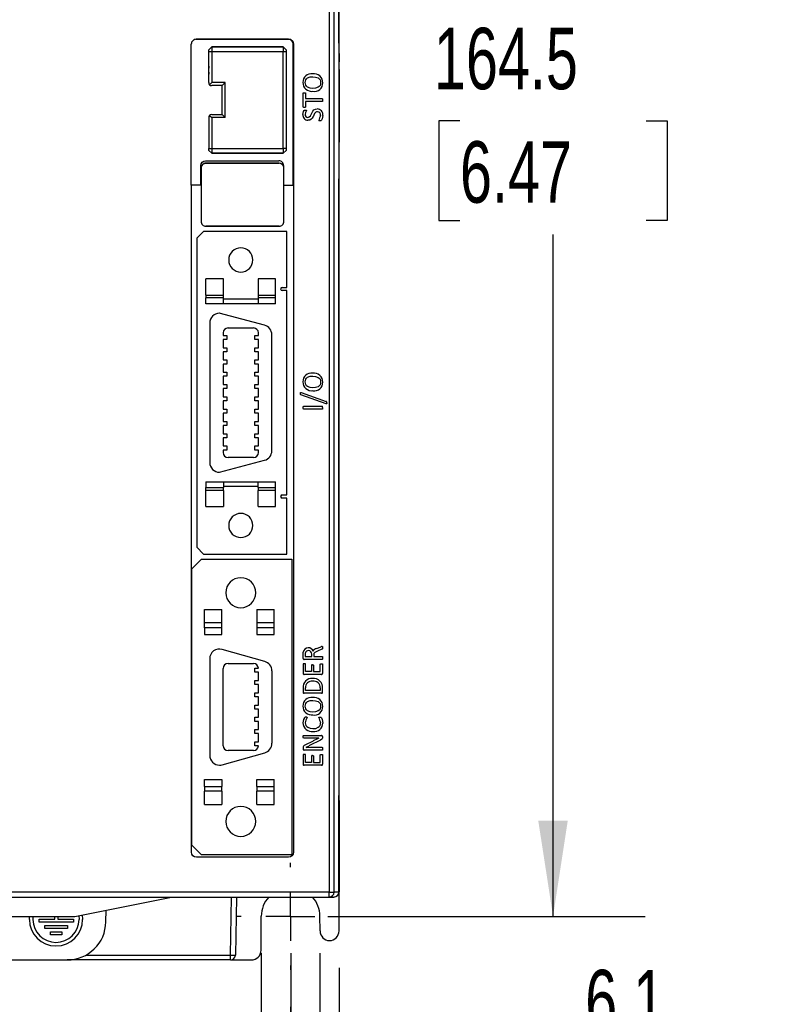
# Model space of a CAD drawing. Header units: millimetres. Extents: x 0 to 838, y 0 to 648.
# Tile 6 of 29: x 225 to 302, y 130 to 232. Entities that reach past the tile are written whole.
import ezdxf

# ---------------------------------------------------------------- set-up
doc = ezdxf.new("R2010")
doc.units = ezdxf.units.MM
doc.header["$LTSCALE"] = 3
doc.linetypes.add('CENTERX2', pattern=[20.32, 12.7, -2.54, 2.54, -2.54])
doc.layers.add('CENTER', color=40, linetype='CENTERX2')
doc.layers.add('DIMENSIONS', color=140, linetype='Continuous', lineweight=25)
doc.styles.add('SLDTEXTSTYLE0', font='TXT', dxfattribs={"width": 0.7})
doc.dimstyles.new('SLDDIMSTYLE0', dxfattribs={"dimtxt": 6.474023, "dimasz": 9.906, "dimexe": 0, "dimexo": 0.0625, "dimgap": 1.618506, "dimtad": 0, "dimtih": 1, "dimtoh": 1, "dimdec": 1, "dimrnd": 1e-09, "dimzin": 4, "dimdsep": 46, "dimtxsty": 'SLDTEXTSTYLE0', "dimsah": 1, "dimcen": 0.09, "dimadec": 0, "dimazin": 1, "dimtfac": 1, "dimtdec": 1, "dimtofl": 0, "dimtmove": 0, "dimatfit": 3, "dimfxl": 0, "dimfrac": 2, "dimtolj": 1, "dimtzin": 12, "dimarcsym": 0})
doc.dimstyles.new('SLDDIMSTYLE2', dxfattribs={"dimtxt": 6.474023, "dimasz": 9.906, "dimexe": 0, "dimexo": 0.0625, "dimgap": 1.618506, "dimtad": 0, "dimtih": 1, "dimtoh": 1, "dimdec": 1, "dimrnd": 1e-09, "dimzin": 12, "dimdsep": 46, "dimtxsty": 'SLDTEXTSTYLE0', "dimsah": 1, "dimcen": 0.09, "dimadec": 0, "dimazin": 3, "dimtfac": 1, "dimtdec": 1, "dimtmove": 0, "dimatfit": 0, "dimfxl": 0, "dimfrac": 2, "dimtolj": 1, "dimtzin": 12, "dimarcsym": 0})
doc.dimstyles.new('SLDDIMSTYLE3', dxfattribs={"dimtxt": 6.474023, "dimasz": 9.906, "dimexe": 0, "dimexo": 0.0625, "dimgap": 1.618506, "dimtad": 0, "dimtih": 1, "dimtoh": 1, "dimdec": 1, "dimrnd": 1e-09, "dimzin": 12, "dimdsep": 46, "dimtxsty": 'SLDTEXTSTYLE0', "dimsah": 1, "dimcen": 0.09, "dimadec": 0, "dimazin": 3, "dimtfac": 1, "dimtdec": 1, "dimtofl": 0, "dimtmove": 0, "dimatfit": 3, "dimfxl": 0, "dimfrac": 2, "dimtolj": 1, "dimtzin": 12, "dimarcsym": 0})
doc.dimstyles.new('SLDDIMSTYLE4', dxfattribs={"dimtxt": 6.474023, "dimasz": 9.906, "dimexe": 0, "dimexo": 0.0625, "dimgap": 1.618506, "dimtad": 0, "dimtih": 1, "dimtoh": 1, "dimdec": 1, "dimrnd": 1e-09, "dimzin": 4, "dimdsep": 46, "dimtxsty": 'SLDTEXTSTYLE0', "dimsah": 1, "dimcen": 0.09, "dimadec": 0, "dimazin": 1, "dimtfac": 1, "dimtdec": 1, "dimtmove": 0, "dimatfit": 0, "dimfxl": 0, "dimfrac": 2, "dimtolj": 1, "dimtzin": 12, "dimarcsym": 0})

# ---------------------------------------------------------------- blocks, each defined once
blk = doc.blocks.new('_D_9')
at = {"layer": 'DIMENSIONS'}
for p, q in [((259.43, 303.34), (289.36, 303.34)), ((279.84, 303.34), (279.84, 232.85)), ((270.22, 221.11), (268.05, 221.11)), ((268.05, 221.11), (268.05, 210.82)), ((289.46, 221.11), (291.63, 221.11)), ((291.63, 221.11), (291.63, 210.82)), ((268.05, 210.82), (270.22, 210.82)), ((291.63, 210.82), (289.46, 210.82)), ((279.84, 138.88), (279.84, 209.37)), ((256.56, 138.88), (289.36, 138.88))]:
    blk.add_line(p, q, dxfattribs=at)
for points in [[(279.84, 303.34), (278.31, 293.44), (281.36, 293.44)], [(279.84, 138.88), (281.36, 148.78), (278.31, 148.78)]]:
    blk.add_solid(points, dxfattribs=at)
at = {"layer": 'DIMENSIONS', "char_height": 6.35, "attachment_point": 1, "style": 'SLDTEXTSTYLE0'}
for s, insert in [('164.5', (267.53, 230.74)), ('6.47', (270.22, 219.01))]:
    blk.add_mtext(s, dxfattribs=dict(at, insert=insert))
blk = doc.blocks.new('_D_10')
at = {"layer": 'DIMENSIONS'}
for p, q in [((252.75, 135.07), (252.75, 92.3)), ((257.72, 133.57), (257.72, 126)), ((257.72, 121.43), (257.72, 92.3)), ((250.41, 101.83), (233.7, 101.83)), ((257.72, 101.83), (271.66, 101.83)), ((280.43, 101.83), (278.25, 101.83)), ((278.25, 101.83), (278.25, 91.54)), ((299.67, 101.83), (301.84, 101.83)), ((301.84, 101.83), (301.84, 91.54)), ((278.25, 91.54), (280.43, 91.54)), ((301.84, 91.54), (299.67, 91.54))]:
    blk.add_line(p, q, dxfattribs=at)
for points in [[(252.75, 101.83), (242.84, 103.35), (242.84, 100.3)], [(257.72, 101.83), (267.63, 100.3), (267.63, 103.35)]]:
    blk.add_solid(points, dxfattribs=at)
at = {"layer": 'DIMENSIONS', "char_height": 6.35, "attachment_point": 1, "style": 'SLDTEXTSTYLE0'}
for s, insert in [('5.0', (283.12, 111.46)), ('0.20', (280.43, 99.72))]:
    blk.add_mtext(s, dxfattribs=dict(at, insert=insert))
blk = doc.blocks.new('_D_11')
at = {"layer": 'DIMENSIONS'}
for p, q in [((174.69, 129.53), (174.69, 92.3)), ((252.69, 129.53), (252.69, 92.3)), ((174.69, 101.83), (195.3, 101.83)), ((204.07, 101.83), (201.9, 101.83)), ((201.9, 101.83), (201.9, 91.54)), ((223.31, 101.83), (225.49, 101.83)), ((225.49, 101.83), (225.49, 91.54)), ((252.69, 101.83), (232.08, 101.83)), ((201.9, 91.54), (204.07, 91.54)), ((225.49, 91.54), (223.31, 91.54))]:
    blk.add_line(p, q, dxfattribs=at)
for points in [[(174.69, 101.83), (184.6, 100.3), (184.6, 103.35)], [(252.69, 101.83), (242.79, 103.35), (242.79, 100.3)]]:
    blk.add_solid(points, dxfattribs=at)
at = {"layer": 'DIMENSIONS', "char_height": 6.35, "attachment_point": 1, "style": 'SLDTEXTSTYLE0'}
for s, insert in [('78.0', (204.07, 111.46)), ('3.07', (204.07, 99.72))]:
    blk.add_mtext(s, dxfattribs=dict(at, insert=insert))
blk = doc.blocks.new('_D_13')
at = {"layer": 'DIMENSIONS'}
for p, q in [((249.69, 135.09), (249.69, 114.19)), ((255.75, 135.09), (255.75, 114.19)), ((249.69, 123.71), (230.64, 123.71)), ((255.75, 123.71), (271.69, 123.71)), ((280.47, 123.71), (278.29, 123.71)), ((278.29, 123.71), (278.29, 113.42)), ((299.7, 123.71), (301.88, 123.71)), ((301.88, 123.71), (301.88, 113.42)), ((278.29, 113.42), (280.47, 113.42)), ((301.88, 113.42), (299.7, 113.42))]:
    blk.add_line(p, q, dxfattribs=at)
for points in [[(249.69, 123.71), (239.79, 125.24), (239.79, 122.19)], [(255.75, 123.71), (265.65, 122.19), (265.65, 125.24)]]:
    blk.add_solid(points, dxfattribs=at)
at = {"layer": 'DIMENSIONS', "char_height": 6.35, "attachment_point": 1, "style": 'SLDTEXTSTYLE0'}
for s, insert in [('6.1', (283.16, 133.35)), ('0.24', (280.47, 121.61))]:
    blk.add_mtext(s, dxfattribs=dict(at, insert=insert))
blk = doc.blocks.new('SW_CENTERMARKSYMBOL_2')
at = {"layer": 'CENTER', "color": 0}
for p, q in [((0, 5.08), (0, 5.54)), ((0, 0), (0, 2.54)), ((-5.08, 0), (-5.54, 0)), ((0, 0), (-2.54, 0)), ((0, 0), (0, -2.54)), ((0, 0), (2.54, 0)), ((5.08, 0), (5.54, 0)), ((0, -5.08), (0, -5.54))]:
    blk.add_line(p, q, dxfattribs=at)

msp = doc.modelspace()

# ---------------------------------------------------------------- linework, layer by layer
for p, q in [((257.7, 229.14), (257.7, 278.87)), ((257.72, 229.65), (257.72, 278.35)), ((256.71, 277.32), (256.71, 141.38)), ((257.21, 141.38), (257.21, 277.32)), ((242.45, 214.48), (242.45, 229.05)), ((242.95, 229.58), (242.99, 229.58)), ((252.47, 229.55), (242.95, 229.55)), ((242.99, 229.59), (252.49, 229.59)), ((242.99, 229.59), (242.99, 229.58)), ((242.99, 229.58), (252.49, 229.58)), ((252.49, 229.59), (252.49, 229.58)), ((252.86, 229.43), (252.86, 229.43)), ((252.99, 214.48), (252.99, 229.04)), ((253.02, 229.06), (253.01, 229.06)), ((253.01, 229.06), (253.01, 145.51)), ((253.02, 229.06), (253.02, 145.51)), ((257.72, 229.65), (257.7, 229.65)), ((257.7, 229.14), (257.7, 215.12)), ((257.72, 229.14), (257.7, 229.14)), ((257.72, 229.14), (257.72, 229.65)), ((257.72, 215.12), (257.72, 229.14)), ((244.56, 228.77), (244.26, 228.47)), ((244.26, 228.47), (244.56, 228.77)), ((244.26, 225.07), (244.26, 228.27)), ((244.56, 228.27), (244.26, 228.27)), ((244.56, 228.77), (244.56, 228.27)), ((251.96, 228.77), (244.56, 228.77)), ((244.56, 228.77), (251.96, 228.77)), ((244.56, 228.27), (244.56, 225.07)), ((251.96, 228.27), (244.56, 228.27)), ((252.26, 228.47), (251.96, 228.77)), ((251.96, 228.77), (252.26, 228.47)), ((251.96, 218.27), (251.96, 228.27)), ((252.26, 228.27), (251.96, 228.27)), ((252.26, 228.27), (252.26, 218.27)), ((257.72, 228.08), (257.73, 228.08)), ((257.73, 228.08), (257.73, 227.22)), ((257.72, 227.22), (257.73, 227.22)), ((244.26, 226.77), (244.26, 226.64)), ((244.26, 226.64), (244.26, 226.56)), ((244.26, 226.14), (244.26, 226.06)), ((244.26, 226.06), (244.26, 225.93)), ((257.72, 226.76), (257.73, 226.76)), ((257.72, 226.76), (257.73, 226.76)), ((257.72, 226.75), (257.73, 226.75)), ((257.72, 226.42), (257.73, 226.42)), ((257.73, 226.42), (257.73, 218.93)), ((244.35, 224.86), (244.56, 225.07)), ((245.96, 225.07), (244.56, 225.07)), ((245.96, 225.07), (245.66, 224.77)), ((245.96, 221.47), (245.96, 225.07)), ((245.66, 224.77), (244.56, 224.77)), ((245.66, 221.77), (245.66, 224.77)), ((254.02, 222.56), (254.02, 223.98)), ((254.25, 223.98), (254.25, 223.42)), ((254.25, 223.42), (255.97, 223.42)), ((254.25, 223.12), (254.25, 222.56)), ((255.97, 223.12), (254.25, 223.12)), ((244.26, 221.47), (244.26, 218.27)), ((244.35, 221.68), (244.56, 221.47)), ((244.56, 221.77), (245.66, 221.77)), ((245.96, 221.47), (244.56, 221.47)), ((244.56, 221.47), (244.56, 218.27)), ((245.96, 221.47), (245.66, 221.77)), ((257.72, 218.93), (257.73, 218.93)), ((244.26, 218.27), (244.56, 218.27)), ((244.26, 218.07), (244.56, 217.77)), ((244.56, 217.77), (244.26, 218.07)), ((244.56, 218.27), (251.96, 218.27)), ((252.26, 218.27), (251.96, 218.27)), ((251.96, 217.77), (252.26, 218.07)), ((252.26, 218.07), (251.96, 217.77)), ((243.93, 216.99), (251.5, 216.99)), ((244.56, 217.77), (251.96, 217.77)), ((251.96, 217.77), (244.56, 217.77)), ((243.43, 214.48), (243.43, 216.49)), ((243.46, 216.24), (243.47, 216.23)), ((243.46, 216.24), (243.46, 210.72)), ((243.47, 216.23), (243.47, 210.73)), ((243.97, 216.73), (243.96, 216.74)), ((251.53, 216.74), (243.96, 216.74)), ((243.97, 216.73), (251.52, 216.73)), ((251.52, 216.73), (251.53, 216.74)), ((252, 216.49), (252, 214.48)), ((257.72, 216.08), (257.73, 216.08)), ((257.7, 165.39), (257.7, 215.12)), ((257.7, 215.12), (257.72, 215.12)), ((257.72, 214.6), (257.72, 215.12)), ((243.43, 214.48), (242.45, 214.48)), ((242.47, 145.51), (242.47, 214.48)), ((242.48, 145.51), (242.48, 214.48)), ((252, 214.48), (252.99, 214.48)), ((252.02, 210.73), (252.02, 214.48)), ((252.03, 210.72), (252.03, 214.48)), ((257.72, 214.6), (257.7, 214.6)), ((257.72, 165.9), (257.72, 214.6)), ((243.47, 210.73), (243.46, 210.72)), ((252.03, 210.72), (252.02, 210.73)), ((243.72, 209.69), (243.02, 208.99)), ((252.32, 209.69), (243.72, 209.69)), ((243.97, 210.23), (243.96, 210.22)), ((243.96, 210.22), (251.53, 210.22)), ((251.52, 210.23), (243.97, 210.23)), ((251.52, 210.23), (251.53, 210.22)), ((252.32, 203.9), (252.32, 209.69)), ((243.02, 208.99), (243.02, 177.04)), ((245.77, 204.79), (243.97, 204.79)), ((243.97, 203.11), (243.97, 204.79)), ((245.77, 203.11), (245.77, 204.79)), ((251.17, 204.79), (249.37, 204.79)), ((249.37, 204.79), (249.37, 203.11)), ((251.17, 203.11), (251.17, 204.79)), ((251.84, 203.9), (252.32, 203.9)), ((252.32, 203.58), (251.84, 203.58)), ((252.32, 182.45), (252.32, 203.58)), ((243.97, 203.11), (243.97, 202.81)), ((243.97, 203.11), (245.77, 203.11)), ((245.77, 202.81), (243.97, 202.81)), ((243.97, 202.21), (243.97, 202.81)), ((245.77, 202.81), (245.77, 203.11)), ((245.77, 202.21), (245.77, 202.81)), ((245.77, 202.71), (249.37, 202.71)), ((249.37, 203.11), (251.17, 203.11)), ((249.37, 203.11), (249.37, 202.81)), ((251.17, 202.81), (249.37, 202.81)), ((249.37, 202.81), (249.37, 202.21)), ((251.17, 202.81), (251.17, 203.11)), ((251.17, 202.21), (251.17, 202.81)), ((245.77, 202.21), (243.97, 202.21)), ((249.37, 202.21), (245.77, 202.21)), ((251.17, 202.21), (249.37, 202.21)), ((250.03, 199.99), (245.35, 201.24)), ((244.36, 200.23), (244.36, 185.8)), ((246.25, 199.71), (248.89, 199.71)), ((245.75, 199.21), (245.75, 198.94)), ((245.75, 198.94), (246.12, 198.94)), ((246.12, 198.52), (245.75, 198.52)), ((245.75, 198.52), (245.75, 197.67)), ((246.12, 198.94), (246.12, 198.52)), ((249.02, 198.52), (249.02, 198.94)), ((249.02, 198.94), (249.39, 198.94)), ((249.39, 198.52), (249.02, 198.52)), ((249.39, 198.94), (249.39, 199.21)), ((249.39, 197.67), (249.39, 198.52)), ((250.78, 187.01), (250.78, 199.02)), ((245.75, 197.67), (246.12, 197.67)), ((246.12, 197.67), (246.12, 197.25)), ((249.02, 197.25), (249.02, 197.67)), ((249.02, 197.67), (249.39, 197.67)), ((246.12, 197.25), (245.75, 197.25)), ((245.75, 197.25), (245.75, 196.4)), ((249.39, 197.25), (249.02, 197.25)), ((249.39, 196.4), (249.39, 197.25)), ((245.75, 196.4), (246.12, 196.4)), ((246.12, 195.98), (245.75, 195.98)), ((245.75, 195.98), (245.75, 195.13)), ((246.12, 196.4), (246.12, 195.98)), ((249.02, 195.98), (249.02, 196.4)), ((249.02, 196.4), (249.39, 196.4)), ((249.39, 195.98), (249.02, 195.98)), ((249.39, 195.13), (249.39, 195.98)), ((245.75, 195.13), (246.12, 195.13)), ((246.12, 194.71), (245.75, 194.71)), ((245.75, 194.71), (245.75, 193.86)), ((246.12, 195.13), (246.12, 194.71)), ((249.02, 194.71), (249.02, 195.13)), ((249.02, 195.13), (249.39, 195.13)), ((249.39, 194.71), (249.02, 194.71)), ((249.39, 193.86), (249.39, 194.71)), ((245.75, 193.86), (246.12, 193.86)), ((246.12, 193.44), (245.75, 193.44)), ((245.75, 193.44), (245.75, 192.59)), ((246.12, 193.86), (246.12, 193.44)), ((249.02, 193.44), (249.02, 193.86)), ((249.02, 193.86), (249.39, 193.86)), ((249.39, 193.44), (249.02, 193.44)), ((249.39, 192.59), (249.39, 193.44)), ((245.75, 192.59), (246.12, 192.59)), ((246.12, 192.59), (246.12, 192.17)), ((249.02, 192.17), (249.02, 192.59)), ((249.02, 192.59), (249.39, 192.59)), ((256.38, 191.86), (253.79, 192.8)), ((253.81, 193.05), (256.4, 192.11)), ((246.12, 192.17), (245.75, 192.17)), ((245.75, 192.17), (245.75, 191.32)), ((249.39, 192.17), (249.02, 192.17)), ((249.39, 191.32), (249.39, 192.17)), ((254.07, 191.61), (255.97, 191.61)), ((245.75, 191.32), (246.12, 191.32)), ((246.12, 190.9), (245.75, 190.9)), ((245.75, 190.9), (245.75, 190.05)), ((246.12, 191.32), (246.12, 190.9)), ((249.02, 190.9), (249.02, 191.32)), ((249.02, 191.32), (249.39, 191.32)), ((249.39, 190.9), (249.02, 190.9)), ((249.39, 190.05), (249.39, 190.9)), ((255.97, 191.32), (254.07, 191.32)), ((245.75, 190.05), (246.12, 190.05)), ((246.12, 189.63), (245.75, 189.63)), ((245.75, 189.63), (245.75, 188.78)), ((246.12, 190.05), (246.12, 189.63)), ((249.02, 189.63), (249.02, 190.05)), ((249.02, 190.05), (249.39, 190.05)), ((249.39, 189.63), (249.02, 189.63)), ((249.39, 188.78), (249.39, 189.63)), ((245.75, 188.78), (246.12, 188.78)), ((246.12, 188.36), (245.75, 188.36)), ((245.75, 188.36), (245.75, 187.51)), ((246.12, 188.78), (246.12, 188.36)), ((249.02, 188.36), (249.02, 188.78)), ((249.02, 188.78), (249.39, 188.78)), ((249.39, 188.36), (249.02, 188.36)), ((249.39, 187.51), (249.39, 188.36)), ((245.75, 187.51), (246.12, 187.51)), ((246.12, 187.51), (246.12, 187.09)), ((249.02, 187.09), (249.02, 187.51)), ((249.02, 187.51), (249.39, 187.51)), ((246.12, 187.09), (245.75, 187.09)), ((245.75, 187.09), (245.75, 186.82)), ((248.89, 186.32), (246.25, 186.32)), ((249.39, 187.09), (249.02, 187.09)), ((249.39, 186.82), (249.39, 187.09)), ((245.37, 184.79), (250.03, 186.04)), ((243.97, 183.81), (245.77, 183.81)), ((243.97, 183.81), (243.97, 183.21)), ((245.77, 183.81), (245.77, 183.21)), ((245.77, 183.81), (249.37, 183.81)), ((249.37, 183.31), (245.77, 183.31)), ((249.37, 183.81), (251.17, 183.81)), ((249.37, 183.21), (249.37, 183.81)), ((251.17, 183.21), (251.17, 183.81)), ((243.97, 183.21), (245.77, 183.21)), ((243.97, 182.91), (243.97, 183.21)), ((245.77, 182.91), (243.97, 182.91)), ((243.97, 181.24), (243.97, 182.91)), ((245.77, 182.91), (245.77, 183.21)), ((245.77, 182.91), (245.77, 181.24)), ((249.37, 183.21), (251.17, 183.21)), ((249.37, 183.21), (249.37, 182.91)), ((251.17, 182.91), (249.37, 182.91)), ((249.37, 181.24), (249.37, 182.91)), ((251.17, 182.91), (251.17, 183.21)), ((251.17, 181.24), (251.17, 182.91)), ((251.84, 182.45), (252.32, 182.45)), ((243.97, 181.24), (245.77, 181.24)), ((249.37, 181.24), (251.17, 181.24)), ((252.32, 182.13), (251.84, 182.13)), ((252.32, 176.34), (252.32, 182.13)), ((243.02, 177.04), (243.72, 176.34)), ((243.72, 176.34), (252.32, 176.34)), ((242.51, 174.8), (243.51, 175.8)), ((243.51, 175.8), (252.83, 175.8)), ((252.83, 175.8), (252.83, 145.24)), ((242.51, 146.24), (242.51, 174.8)), ((243.82, 170.59), (245.62, 170.59)), ((243.82, 169.22), (243.82, 170.59)), ((245.62, 169.22), (245.62, 170.59)), ((249.22, 170.59), (251.02, 170.59)), ((249.22, 170.59), (249.22, 169.22)), ((251.02, 169.22), (251.02, 170.59)), ((245.62, 169.22), (243.82, 169.22)), ((243.82, 168.72), (243.82, 169.22)), ((245.62, 168.72), (245.62, 169.22)), ((249.22, 169.22), (249.22, 168.72)), ((251.02, 169.22), (249.22, 169.22)), ((251.02, 168.72), (251.02, 169.22)), ((245.62, 168.72), (243.82, 168.72)), ((243.82, 168.72), (243.82, 168.02)), ((243.82, 168.02), (245.62, 168.02)), ((245.62, 168.02), (245.62, 168.72)), ((251.02, 168.72), (249.22, 168.72)), ((249.22, 168.72), (249.22, 168.02)), ((249.22, 168.02), (251.02, 168.02)), ((251.02, 168.02), (251.02, 168.72)), ((250.04, 165.23), (245.64, 166.48)), ((254.02, 165.97), (254.03, 166.18)), ((254.02, 165.54), (254.02, 165.97)), ((254.23, 165.95), (254.23, 165.74)), ((254.9, 165.74), (254.9, 165.98)), ((255.41, 166.57), (255.86, 166.75)), ((255.96, 166.5), (255.48, 166.31)), ((244.36, 165.51), (244.36, 155.53)), ((246.25, 165.02), (248.89, 165.02)), ((254.02, 164.95), (254.02, 163.99)), ((255.97, 165.44), (254.13, 165.44)), ((254.23, 165.74), (254.9, 165.74)), ((254.25, 164.18), (254.25, 164.95)), ((255.11, 165.91), (255.11, 165.74)), ((255.11, 165.74), (255.97, 165.74)), ((255.78, 164.18), (255.78, 164.95)), ((256.02, 164.95), (256.02, 163.99)), ((257.72, 165.9), (257.7, 165.9)), ((257.7, 165.39), (257.7, 151.37)), ((257.72, 165.39), (257.7, 165.39)), ((257.72, 165.39), (257.72, 165.9)), ((257.72, 151.37), (257.72, 165.39)), ((245.75, 156.52), (245.75, 164.52)), ((249.02, 164.12), (249.02, 164.54)), ((249.02, 164.54), (249.39, 164.54)), ((249.39, 164.12), (249.02, 164.12)), ((249.39, 163.27), (249.39, 164.12)), ((250.78, 164.26), (250.78, 156.77)), ((255.91, 163.89), (254.13, 163.89)), ((254.87, 164.18), (254.25, 164.18)), ((254.87, 164.83), (254.87, 164.18)), ((255.08, 164.83), (255.08, 164.18)), ((255.08, 164.18), (255.78, 164.18)), ((249.02, 162.85), (249.02, 163.27)), ((249.02, 163.27), (249.39, 163.27)), ((249.39, 162.85), (249.02, 162.85)), ((249.02, 161.58), (249.02, 162)), ((249.02, 162), (249.39, 162)), ((249.39, 162), (249.39, 162.85)), ((254.02, 162.49), (254.02, 162.04)), ((255.91, 161.94), (254.13, 161.94)), ((254.25, 162.24), (254.25, 162.5)), ((255.78, 162.24), (254.25, 162.24)), ((255.78, 162.5), (255.78, 162.24)), ((256.02, 162.04), (256.02, 162.46)), ((249.39, 161.58), (249.02, 161.58)), ((249.39, 160.73), (249.39, 161.58)), ((249.02, 160.31), (249.02, 160.73)), ((249.02, 160.73), (249.39, 160.73)), ((249.39, 160.31), (249.02, 160.31)), ((249.39, 159.46), (249.39, 160.31)), ((249.02, 159.04), (249.02, 159.46)), ((249.02, 159.46), (249.39, 159.46)), ((249.39, 159.04), (249.02, 159.04)), ((249.39, 158.19), (249.39, 159.04)), ((249.02, 157.77), (249.02, 158.19)), ((249.02, 158.19), (249.39, 158.19)), ((249.39, 157.77), (249.02, 157.77)), ((249.02, 156.5), (249.02, 156.92)), ((249.02, 156.92), (249.39, 156.92)), ((249.39, 156.92), (249.39, 157.77)), ((254.07, 157.59), (255.91, 157.59)), ((255.15, 157.3), (254.07, 157.3)), ((255.05, 157.01), (254.18, 156.57)), ((255.82, 157.11), (254.68, 156.53)), ((255.65, 157.3), (255.15, 157.3)), ((255.65, 157.3), (255.65, 157.3)), ((256.02, 157.47), (256.02, 157.37)), ((245.64, 154.56), (250.04, 155.8)), ((248.89, 156.02), (246.25, 156.02)), ((249.39, 156.5), (249.02, 156.5)), ((254.02, 156.32), (254.02, 156.18)), ((255.97, 156.06), (254.13, 156.06)), ((254.31, 156.35), (254.77, 156.36)), ((254.31, 156.36), (254.31, 156.35)), ((254.77, 156.36), (255.97, 156.36)), ((254.02, 155.57), (254.02, 154.6)), ((254.25, 154.8), (254.25, 155.57)), ((254.87, 154.8), (254.25, 154.8)), ((254.87, 155.45), (254.87, 154.8)), ((255.08, 155.45), (255.08, 154.8)), ((255.08, 154.8), (255.78, 154.8)), ((255.78, 154.8), (255.78, 155.57)), ((256.02, 155.57), (256.02, 154.6)), ((255.91, 154.5), (254.13, 154.5)), ((243.82, 152.32), (243.82, 153.02)), ((243.82, 153.02), (245.62, 153.02)), ((245.62, 153.02), (245.62, 152.32)), ((249.22, 153.02), (251.02, 153.02)), ((249.22, 152.32), (249.22, 153.02)), ((251.02, 152.32), (251.02, 153.02)), ((243.82, 152.32), (245.62, 152.32)), ((243.82, 152.32), (243.82, 151.82)), ((245.62, 151.82), (243.82, 151.82)), ((243.82, 150.45), (243.82, 151.82)), ((245.62, 151.82), (245.62, 152.32)), ((245.62, 151.82), (245.62, 150.45)), ((249.22, 152.32), (251.02, 152.32)), ((249.22, 152.32), (249.22, 151.82)), ((251.02, 151.82), (249.22, 151.82)), ((249.22, 150.45), (249.22, 151.82)), ((251.02, 151.82), (251.02, 152.32)), ((251.02, 150.45), (251.02, 151.82)), ((257.7, 141.38), (257.7, 151.37)), ((257.7, 151.37), (257.72, 151.37)), ((257.72, 150.85), (257.7, 150.85)), ((257.72, 150.85), (257.72, 151.37)), ((257.72, 150.85), (257.72, 141.38)), ((243.82, 150.45), (245.62, 150.45)), ((249.22, 150.45), (251.02, 150.45)), ((243.51, 145.24), (242.51, 146.24)), ((242.47, 145.51), (242.48, 145.51)), ((242.62, 145.14), (242.63, 145.15)), ((252.49, 144.99), (242.99, 144.99)), ((242.99, 144.99), (242.99, 144.99)), ((252.49, 144.99), (242.99, 144.99)), ((252.83, 145.24), (243.51, 145.24)), ((252.49, 144.99), (252.49, 144.99)), ((252.86, 145.14), (252.86, 145.15)), ((253.02, 145.51), (253.01, 145.51)), ((256.71, 141.38), (170.73, 141.38)), ((170.73, 140.88), (256.71, 140.88)), ((230.42, 138.88), (240.42, 140.88)), ((246.51, 134.87), (246.61, 140.88)), ((247.11, 140.88), (247.01, 134.87)), ((256.71, 140.88), (256.71, 141.38)), ((256.71, 141.38), (257.21, 141.38)), ((256.71, 140.88), (257.2, 140.88)), ((257.22, 140.88), (257.2, 140.88)), ((257.7, 141.38), (257.21, 141.38)), ((257.72, 137.38), (257.72, 141.3)), ((233.63, 138.31), (233.65, 139.52)), ((220.72, 138.88), (230.42, 138.88)), ((225.72, 138.57), (225.74, 138.88)), ((226.1, 138.57), (226.12, 138.88)), ((226.72, 138.29), (226.72, 138.59)), ((226.72, 138.59), (228.35, 138.59)), ((228.35, 138.59), (228.35, 138.88)), ((228.65, 138.88), (228.65, 138.59)), ((228.65, 138.59), (230.27, 138.59)), ((230.27, 138.59), (230.27, 138.29)), ((230.82, 138.96), (230.85, 138.57)), ((231.18, 139.03), (231.22, 138.57)), ((249.66, 135.37), (249.69, 138.9)), ((255.76, 137.37), (255.75, 138.9)), ((230.27, 138.29), (226.72, 138.29)), ((227.32, 137.64), (227.32, 137.94)), ((227.32, 137.94), (229.67, 137.94)), ((229.67, 137.64), (227.32, 137.64)), ((229.67, 137.94), (229.67, 137.64)), ((227.92, 137.29), (229.07, 137.29)), ((227.92, 136.99), (227.92, 137.29)), ((229.07, 136.99), (227.92, 136.99)), ((229.07, 137.29), (229.07, 136.99)), ((197.81, 134.38), (229.63, 134.38)), ((246.51, 134.38), (229.63, 134.38)), ((231.55, 134.87), (246.51, 134.87)), ((246.51, 134.38), (246.51, 134.87)), ((246.51, 134.38), (248.66, 134.38))]:
    msp.add_line(p, q)
at = {"flags": 128}
for points in [[(242.71, 229.49), (242.8, 229.55), (242.99, 229.59)], [(252.49, 229.59), (252.69, 229.55), (252.86, 229.43)], [(252.49, 229.58), (252.69, 229.54), (252.86, 229.43)], [(252.86, 229.43), (252.98, 229.26), (253.02, 229.06)], [(252.86, 229.43), (252.97, 229.26), (253.01, 229.06)], [(244.26, 228.27), (244.26, 228.31), (244.26, 228.34), (244.26, 228.38), (244.26, 228.41), (244.26, 228.43), (244.26, 228.45), (244.26, 228.46), (244.26, 228.47)], [(251.96, 228.77), (251.96, 228.76), (251.96, 228.73), (251.96, 228.68), (251.96, 228.62), (251.96, 228.54), (251.96, 228.46), (251.96, 228.36), (251.96, 228.27)], [(252.26, 228.47), (252.26, 228.46), (252.26, 228.45), (252.26, 228.43), (252.26, 228.41), (252.26, 228.38), (252.26, 228.34), (252.26, 228.31), (252.26, 228.27)], [(254.23, 225.08), (254.24, 225.22), (254.28, 225.36), (254.36, 225.47), (254.47, 225.56), (254.73, 225.66), (255.02, 225.68)], [(255.01, 224.47), (254.73, 224.5), (254.47, 224.6), (254.36, 224.69), (254.28, 224.81), (254.24, 224.94), (254.23, 225.08)], [(255.81, 225.07), (255.8, 224.91), (255.76, 224.79), (255.68, 224.68), (255.57, 224.59), (255.3, 224.5), (255.01, 224.47)], [(255.02, 225.68), (255.3, 225.65), (255.56, 225.55), (255.67, 225.46), (255.76, 225.35), (255.8, 225.21), (255.81, 225.07)], [(254.02, 223.98), (254.02, 224), (254.03, 224.01), (254.05, 224.02), (254.07, 224.03), (254.14, 224.03)], [(254.14, 224.03), (254.21, 224.03), (254.23, 224.02), (254.24, 224.01), (254.25, 224), (254.25, 223.98)], [(255.97, 223.42), (255.98, 223.41), (255.99, 223.41), (256, 223.4), (256, 223.39), (256.01, 223.35), (256.02, 223.27)], [(256.02, 223.27), (256.01, 223.18), (256.01, 223.16), (256, 223.14), (256, 223.13), (255.99, 223.13), (255.98, 223.12), (255.97, 223.12)], [(253.99, 221.78), (254.05, 222.07), (254.12, 222.2), (254.14, 222.22), (254.18, 222.23), (254.25, 222.24)], [(254.14, 222.5), (254.07, 222.51), (254.05, 222.52), (254.03, 222.53), (254.03, 222.53), (254.02, 222.54), (254.02, 222.56)], [(254.25, 222.56), (254.25, 222.54), (254.25, 222.53), (254.24, 222.53), (254.23, 222.52), (254.21, 222.51), (254.14, 222.5)], [(254.37, 222.2), (254.37, 222.18), (254.27, 222), (254.23, 221.79)], [(254.25, 222.24), (254.32, 222.23), (254.35, 222.23), (254.36, 222.22), (254.37, 222.22), (254.37, 222.21), (254.37, 222.2)], [(254.49, 221.47), (254.58, 221.49), (254.65, 221.53), (254.77, 221.65), (254.93, 221.97), (255.02, 222.12), (255.13, 222.25), (255.29, 222.33), (255.46, 222.36)], [(255.49, 222.06), (255.4, 222.05), (255.32, 222.01), (255.2, 221.88), (255.12, 221.72), (255.07, 221.61), (255.06, 221.58), (255.05, 221.56), (254.96, 221.41), (254.84, 221.29), (254.69, 221.2), (254.51, 221.18)], [(255.76, 221.12), (255.69, 221.13), (255.67, 221.13), (255.65, 221.14), (255.65, 221.14), (255.64, 221.15), (255.64, 221.16), (255.64, 221.17)], [(256.05, 221.67), (255.99, 221.34), (255.91, 221.18), (255.89, 221.15), (255.85, 221.13), (255.76, 221.12)], [(244.26, 218.07), (244.26, 218.07), (244.26, 218.08), (244.26, 218.1), (244.26, 218.13), (244.26, 218.16), (244.26, 218.19), (244.26, 218.23), (244.26, 218.27)], [(244.56, 218.27), (244.56, 218.17), (244.56, 218.08), (244.56, 217.99), (244.56, 217.91), (244.56, 217.85), (244.56, 217.81), (244.56, 217.78), (244.56, 217.77)], [(251.96, 218.27), (251.96, 218.17), (251.96, 218.08), (251.96, 217.99), (251.96, 217.91), (251.96, 217.85), (251.96, 217.81), (251.96, 217.78), (251.96, 217.77)], [(252.26, 218.27), (252.26, 218.23), (252.26, 218.19), (252.26, 218.16), (252.26, 218.13), (252.26, 218.1), (252.26, 218.08), (252.26, 218.07), (252.26, 218.07)], [(243.43, 216.49), (243.47, 216.68), (243.58, 216.84)], [(243.58, 216.84), (243.74, 216.95), (243.93, 216.99)], [(254.23, 194.13), (254.24, 194.27), (254.28, 194.41), (254.36, 194.52), (254.47, 194.61), (254.73, 194.71), (255.02, 194.73)], [(255.02, 194.73), (255.3, 194.7), (255.56, 194.6), (255.67, 194.51), (255.76, 194.4), (255.8, 194.26), (255.81, 194.12)], [(255.01, 193.52), (254.73, 193.55), (254.47, 193.65), (254.36, 193.74), (254.28, 193.86), (254.24, 193.99), (254.23, 194.13)], [(255.81, 194.12), (255.8, 193.96), (255.76, 193.84), (255.68, 193.73), (255.57, 193.64), (255.3, 193.55), (255.01, 193.52)], [(253.73, 192.93), (253.74, 193.02), (253.75, 193.04), (253.76, 193.05), (253.76, 193.05), (253.77, 193.05), (253.78, 193.05), (253.81, 193.05)], [(253.79, 192.8), (253.77, 192.81), (253.75, 192.82), (253.74, 192.83), (253.73, 192.85), (253.73, 192.93)], [(254.02, 191.47), (254.03, 191.55), (254.04, 191.59), (254.04, 191.6), (254.05, 191.61), (254.06, 191.61), (254.07, 191.61)], [(254.07, 191.32), (254.06, 191.32), (254.05, 191.32), (254.04, 191.33), (254.04, 191.34), (254.03, 191.38), (254.02, 191.47)], [(256.02, 191.47), (256.01, 191.55), (256, 191.59), (256, 191.6), (255.99, 191.61), (255.98, 191.61), (255.97, 191.61)], [(256.02, 191.47), (256.01, 191.38), (256, 191.34), (256, 191.33), (255.99, 191.32), (255.98, 191.32), (255.97, 191.32)], [(256.46, 191.97), (256.45, 191.89), (256.44, 191.87), (256.43, 191.86), (256.42, 191.86), (256.41, 191.85), (256.4, 191.85), (256.38, 191.86)], [(256.46, 191.97), (256.45, 192.05), (256.44, 192.07), (256.43, 192.09), (256.42, 192.1), (256.4, 192.11)], [(254.25, 166.15), (254.23, 166.05), (254.23, 165.95)], [(255.48, 166.31), (255.22, 166.17), (255.17, 166.12), (255.13, 166.05), (255.11, 165.91)], [(256.02, 166.64), (256.01, 166.56), (256, 166.53), (255.99, 166.52), (255.98, 166.51), (255.96, 166.5)], [(255.97, 166.79), (255.98, 166.79), (255.99, 166.78), (256, 166.78), (256, 166.77), (256.01, 166.73), (256.02, 166.64)], [(254.14, 165), (254.07, 165), (254.05, 164.99), (254.03, 164.98), (254.03, 164.98), (254.02, 164.97), (254.02, 164.95)], [(254.25, 164.95), (254.25, 164.97), (254.25, 164.98), (254.24, 164.98), (254.23, 164.99), (254.21, 165), (254.14, 165)], [(255.78, 164.95), (255.79, 164.97), (255.8, 164.98), (255.81, 164.99), (255.83, 165), (255.9, 165)], [(255.9, 165), (255.97, 165), (255.99, 164.99), (256.01, 164.98), (256.01, 164.97), (256.01, 164.97), (256.02, 164.95)], [(255.97, 165.74), (255.98, 165.74), (255.99, 165.73), (256, 165.73), (256, 165.72), (256.01, 165.68), (256.02, 165.59)], [(256.02, 165.59), (256.01, 165.51), (256, 165.47), (256, 165.46), (255.99, 165.45), (255.98, 165.45), (255.97, 165.44)], [(254.98, 164.89), (254.91, 164.88), (254.9, 164.87), (254.88, 164.86), (254.88, 164.85), (254.87, 164.83)], [(254.98, 164.89), (255.04, 164.88), (255.06, 164.87), (255.07, 164.86), (255.07, 164.85), (255.08, 164.83)], [(254.23, 160.61), (254.24, 160.75), (254.28, 160.89), (254.36, 161), (254.47, 161.09), (254.73, 161.19), (255.02, 161.21)], [(255.02, 161.21), (255.3, 161.18), (255.56, 161.08), (255.67, 160.99), (255.76, 160.88), (255.8, 160.74), (255.81, 160.6)], [(255.01, 160), (254.73, 160.03), (254.47, 160.13), (254.36, 160.22), (254.28, 160.34), (254.24, 160.47), (254.23, 160.61)], [(255.81, 160.6), (255.8, 160.46), (255.76, 160.32), (255.68, 160.21), (255.57, 160.12), (255.3, 160.03), (255.01, 160)], [(254.31, 159.47), (254.22, 159.46), (254.21, 159.46), (254.15, 159.41), (254.06, 159.25), (253.99, 158.9)], [(254.43, 159.43), (254.42, 159.4), (254.4, 159.36), (254.36, 159.3), (254.28, 159.18), (254.23, 158.9)], [(254.23, 158.9), (254.24, 158.76), (254.29, 158.63), (254.38, 158.52), (254.49, 158.43), (254.75, 158.33), (255.03, 158.3)], [(254.43, 159.43), (254.43, 159.43), (254.43, 159.44), (254.42, 159.45), (254.42, 159.45), (254.38, 159.47), (254.31, 159.47)], [(255.03, 158.3), (255.31, 158.32), (255.57, 158.43), (255.68, 158.52), (255.76, 158.63), (255.8, 158.76), (255.81, 158.9)], [(255.64, 159.43), (255.64, 159.44), (255.64, 159.45), (255.65, 159.46), (255.65, 159.46), (255.69, 159.47), (255.76, 159.47)], [(255.76, 159.47), (255.85, 159.46), (255.87, 159.45), (255.89, 159.44), (255.91, 159.4), (255.99, 159.23), (256.05, 158.86)], [(254.02, 157.45), (254.02, 157.53), (254.03, 157.56), (254.04, 157.57), (254.05, 157.58), (254.05, 157.59), (254.06, 157.59), (254.07, 157.59)], [(254.07, 157.3), (254.06, 157.3), (254.05, 157.31), (254.04, 157.31), (254.04, 157.32), (254.02, 157.36), (254.02, 157.45)], [(256.02, 157.37), (256.01, 157.29), (255.99, 157.25), (255.96, 157.21), (255.82, 157.11)], [(255.97, 156.36), (255.98, 156.35), (255.99, 156.35), (256, 156.34), (256, 156.33), (256.01, 156.29), (256.02, 156.21)], [(256.02, 156.21), (256.01, 156.13), (256.01, 156.1), (256, 156.08), (256, 156.08), (255.99, 156.07), (255.98, 156.06), (255.97, 156.06)], [(254.14, 155.62), (254.07, 155.61), (254.05, 155.61), (254.03, 155.6), (254.03, 155.59), (254.02, 155.59), (254.02, 155.57)], [(254.25, 155.57), (254.25, 155.59), (254.25, 155.59), (254.24, 155.6), (254.23, 155.61), (254.21, 155.61), (254.14, 155.62)], [(254.98, 155.5), (254.91, 155.5), (254.9, 155.49), (254.88, 155.48), (254.88, 155.47), (254.87, 155.45)], [(254.98, 155.5), (255.04, 155.5), (255.06, 155.49), (255.07, 155.48), (255.08, 155.47), (255.08, 155.45)], [(255.78, 155.57), (255.79, 155.59), (255.8, 155.6), (255.81, 155.61), (255.83, 155.62), (255.9, 155.62)], [(255.9, 155.62), (255.97, 155.61), (255.99, 155.61), (256.01, 155.6), (256.01, 155.59), (256.01, 155.59), (256.02, 155.57)], [(242.62, 145.14), (242.51, 145.31), (242.47, 145.51)], [(242.63, 145.15), (242.52, 145.31), (242.48, 145.51)], [(242.99, 144.99), (242.79, 145.03), (242.62, 145.14)], [(242.99, 144.99), (242.8, 145.03), (242.63, 145.15)], [(252.86, 145.15), (252.69, 145.03), (252.49, 144.99)], [(252.86, 145.14), (252.69, 145.03), (252.49, 144.99)], [(253.02, 145.51), (252.98, 145.31), (252.86, 145.14)], [(253.01, 145.51), (252.97, 145.31), (252.86, 145.15)]]:
    msp.add_lwpolyline(points, dxfattribs=at)
for centre, radius, start, end in [((242.95, 229.05), 0.5, 89.9971, 180.0029), ((252.47, 229.04), 0.518, 0, 90), ((254.85, 225.12), 0.865, 80.5925, 181.4749), ((255.13, 225.07), 0.916, 359.3735, 98.5316), ((244.56, 225.07), 0.299, 179.9523, 225.0477), ((254.9, 225.08), 0.912, 179.0106, 278.132), ((255.18, 225.03), 0.867, 259.9544, 1.5626), ((244.56, 225.07), 0.302, 225.1614, 269.8386), ((255.45, 221.75), 0.607, 352.8137, 88.8887), ((255.48, 221.72), 0.34, 352.2792, 88.1873), ((244.56, 221.47), 0.3, 135, 180), ((244.56, 221.47), 0.299, 89.9523, 135.0477), ((254.52, 221.72), 0.538, 173.1718, 268.8896), ((254.5, 221.75), 0.276, 172.0778, 267.9277), ((260.08, 219.91), 4.62, 157.4874, 164.1546), ((251.5, 216.49), 0.5, 359.9971, 90.0029), ((243.96, 216.24), 0.5, 89.998, 180.002), ((243.97, 216.23), 0.5, 89.998, 180.002), ((251.52, 216.23), 0.5, 13.7212, 90.0028), ((251.53, 216.24), 0.5, 17.3287, 90.0029), ((243.96, 210.72), 0.5, 179.998, 270.002), ((243.97, 210.73), 0.5, 179.998, 270.002), ((251.52, 210.73), 0.5, 269.998, 0.002), ((251.53, 210.72), 0.5, 269.998, 0.002), ((247.57, 206.74), 1.25, 0, 180), ((247.57, 206.74), 1.25, 180, 0), ((251.84, 203.74), 0.16, 90, 180), ((251.84, 203.74), 0.16, 180, 270), ((245.39, 200.21), 1.03, 91.9351, 179.1918), ((246.25, 199.21), 0.5, 90, 180), ((248.89, 199.21), 0.5, 0, 90), ((249.77, 199.01), 1.01, 0.0369, 74.9631), ((254.85, 194.17), 0.865, 80.5925, 181.4749), ((255.13, 194.12), 0.916, 359.3735, 98.5316), ((254.9, 194.13), 0.912, 179.0106, 278.132), ((255.18, 194.08), 0.867, 259.9544, 1.5626), ((246.25, 186.82), 0.5, 180, 270), ((248.89, 186.82), 0.5, 270, 0), ((249.77, 187.01), 1.01, 285.0369, 359.9631), ((245.37, 185.8), 1.01, 180, 270.06), ((251.84, 182.29), 0.16, 90, 180), ((251.84, 182.29), 0.16, 180, 270), ((247.57, 179.29), 1.25, 0, 180), ((247.57, 179.29), 1.25, 180, 0), ((247.57, 172.34), 1.55, 0, 180), ((247.57, 172.34), 1.55, 180, 0), ((245.37, 165.51), 1.01, 74.2084, 180), ((254.53, 166.15), 0.501, 89.2634, 176.5901), ((254.53, 166.06), 0.297, 83.8006, 163.6562), ((254.55, 166.15), 0.502, 15.0332, 91.1589), ((254.57, 166.02), 0.332, 352.143, 91.8392), ((255.55, 166), 0.593, 103.7602, 151.4506), ((256.06, 166.28), 0.519, 100.036, 113.1928), ((246.25, 164.52), 0.5, 90, 180), ((248.89, 164.52), 0.5, 2.2924, 90), ((249.77, 164.26), 1.01, 0, 74.2084), ((254.12, 165.54), 0.0967, 178.6835, 276.4288), ((254.12, 163.98), 0.0975, 177.8098, 276.227), ((255.92, 163.98), 0.0975, 263.7847, 1.3906), ((254.91, 162.58), 0.898, 85.1162, 185.4776), ((254.91, 162.53), 0.657, 81.9749, 183.0269), ((255.1, 162.55), 0.926, 354.4103, 96.7002), ((255.12, 162.53), 0.661, 357.2841, 100.5828), ((254.12, 162.04), 0.0966, 178.5695, 276.7861), ((255.92, 162.04), 0.0972, 263.6303, 1.0141), ((254.85, 160.65), 0.865, 80.5925, 181.4749), ((255.13, 160.6), 0.917, 359.3801, 98.5249), ((254.9, 160.61), 0.912, 179.0106, 278.132), ((255.18, 160.56), 0.867, 259.9619, 1.555), ((254.92, 158.92), 0.928, 181.4237, 277.9472), ((255.17, 158.87), 0.877, 261.6912, 359.507), ((258.21, 159.99), 2.63, 192.2706, 204.4803), ((249.77, 156.77), 1.01, 285.7507, 0.0409), ((267.47, 132.39), 27.58, 115.379, 116.7566), ((255.91, 157.48), 0.114, 354.602, 90.323), ((246.25, 156.52), 0.5, 180, 270), ((248.89, 156.52), 0.5, 270, 357.7076), ((254.26, 156.34), 0.241, 109.1082, 183.5116), ((254.13, 156.17), 0.11, 174.8483, 272.2256), ((251.74, 162.21), 6.39, 293.7196, 297.4054), ((245.36, 155.52), 1, 179.5877, 270.4028), ((245.37, 155.53), 1.01, 269.9719, 285.7916), ((254.12, 154.6), 0.0976, 177.8781, 276.1587), ((255.92, 154.6), 0.0974, 263.7375, 1.4377), ((247.57, 148.7), 1.55, 0, 180), ((247.57, 148.7), 1.55, 180, 0), ((252.69, 138.88), 3, 138.1897, 179.5), ((252.75, 138.88), 3, 0.5, 41.8103), ((256.71, 141.38), 0.5, 270.0175, 0.0175), ((257.2, 141.38), 0.5, 269.9862, 359.9789), ((228.47, 138.57), 2.75, 180, 0), ((228.47, 138.57), 2.38, 180, 0), ((229.63, 138.38), 4, 270, 359), ((256.76, 137.38), 1, 180.5, 268.8738), ((256.72, 137.38), 1, 271.1262, 0), ((246.76, 142.03), 7.17, 268.0016, 271.9984), ((246.51, 134.88), 0.5, 270, 359), ((248.66, 135.38), 1, 270, 359.5)]:
    msp.add_arc(centre, radius, start, end)

# ---------------------------------------------------------------- block references
at = {"layer": 'CENTER'}
msp.add_blockref('SW_CENTERMARKSYMBOL_2', (252.69, 138.88), dxfattribs=at)

# ---------------------------------------------------------------- dimensions: what is measured, and where the dimension line sits
at = {"layer": 'DIMENSIONS'}
dim = msp.add_linear_dim(base=(279.84, 138.88), p1=(255.62, 303.34), p2=(252.75, 138.88), angle=90, dimstyle='SLDDIMSTYLE3', dxfattribs=at)
dim.commit()
dim.dimension.update_dxf_attribs({"geometry": '_D_9', "text_midpoint": (279.84, 221.11), "dimtype": 160})
for base, p1, p2, dimstyle, picture, middle in [((249.69, 123.71), (255.75, 138.9), (249.69, 138.9), 'SLDDIMSTYLE2', '_D_13', (290.08, 123.71)), ((252.75, 101.83), (257.72, 137.38), (252.75, 138.88), 'SLDDIMSTYLE4', '_D_10', (290.05, 101.83)), ((174.69, 101.83), (252.69, 133.34), (174.69, 133.34), 'SLDDIMSTYLE0', '_D_11', (213.69, 101.83))]:
    dim = msp.add_linear_dim(base=base, p1=p1, p2=p2, dimstyle=dimstyle, dxfattribs=at)
    dim.commit()
    dim.dimension.update_dxf_attribs({"geometry": picture, "text_midpoint": middle, "dimtype": 160})

doc.saveas('drawing.dxf')
